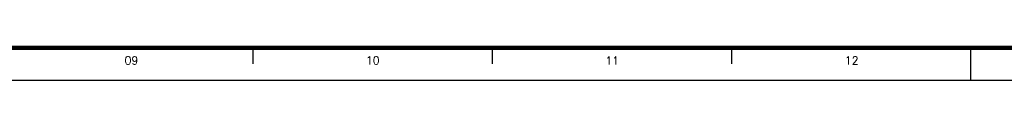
# Model space of a CAD drawing. Header units: millimetres. Extents: x 335 to 739279, y -1 to 84.
# Tile 202 of 244: x 394.91 to 425.47, y -0.51 to 0.49. Entities that reach past the tile are written whole.
import ezdxf

# ---------------------------------------------------------------- set-up
doc = ezdxf.new("R2010")
doc.units = ezdxf.units.MM
doc.header["$MEASUREMENT"] = 0
doc.layers.add('Margem', color=4, linetype='Continuous')
doc.styles.add('ROMANS', font='ROMANS')

msp = doc.modelspace()

# ---------------------------------------------------------------- linework, layer by layer
at = {"layer": 'Margem', "lineweight": 100}
msp.add_line((453.134, 0.487), (337.834, 0.487), dxfattribs=at)
at = {"layer": 'Margem', "color": 1}
for p, q in [((402.159, -0.013), (402.159, 0.487)), ((409.584, -0.013), (409.584, 0.487)), ((417.009, -0.013), (417.009, 0.487)), ((424.434, -0.513), (424.434, 0.487)), ((335.334, -0.513), (454.134, -0.513))]:
    msp.add_line(p, q, dxfattribs=at)

# ---------------------------------------------------------------- texts
at = {"layer": 'Margem', "color": 1, "char_height": 0.25, "width": 1.47907, "attachment_point": 8, "line_spacing_factor": 0.798, "style": 'ROMANS'}
for s, insert in [('09', (398.376, -0.028)), ('10', (405.867, -0.028)), ('11', (413.297, -0.031)), ('12', (420.731, -0.028))]:
    msp.add_mtext(s, dxfattribs=dict(at, insert=insert))

doc.saveas('drawing.dxf')
